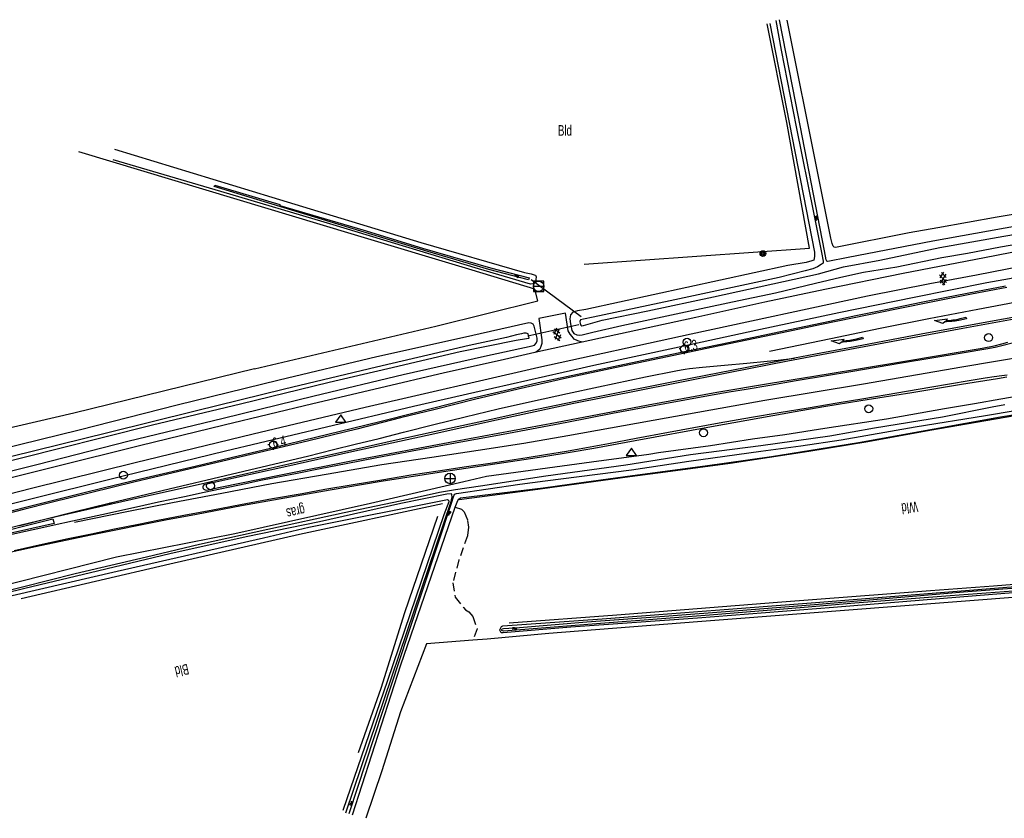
# Model space of a CAD drawing. Header units: metres. Extents: x 74699 to 149952, y 394498 to 789673.
# Tile 17 of 22: x 78201 to 78434, y 395357 to 395547. Entities that reach past the tile are written whole.
import ezdxf

# ---------------------------------------------------------------- set-up
doc = ezdxf.new("R2010")
doc.units = ezdxf.units.M
doc.linetypes.add('Houtwal', pattern=[3, 2, -1])
doc.layers.get('0').update_dxf_attribs({"linetype": 'CONTINUOUS'})
for name, color, linetype in [('4411', 7, 'CONTINUOUS'), ('4504', 7, 'CONTINUOUS'), ('4601', 172, 'CONTINUOUS'), ('B-AF-HAAG-GD', 74, 'CONTINUOUS'), ('B-AF-HOUT-GD', 74, 'Houtwal'), ('B-AF-RAST-GD', 47, 'Raster'), ('B-AS-HECT-GD', 9, 'CONTINUOUS'), ('B-BB-BORD-GD', 8, 'CONTINUOUS'), ('B-BP-BOOM-GD', 74, 'CONTINUOUS'), ('B-BW-WEGW-GD', 8, 'CONTINUOUS'), ('B-GL-RAIL-GD', 232, 'CONTINUOUS'), ('B-KL-GAS-GD', 8, 'CONTINUOUS'), ('B-MK-PIJL-GD', 121, 'CONTINUOUS'), ('B-MK-STRP-GD', 121, 'CONTINUOUS'), ('B-MK-VLAK-GD', 121, 'CONTINUOUS'), ('B-TE-OND-GD', 8, 'CONTINUOUS'), ('B-TR-SLOO-GD', 142, 'CONTINUOUS'), ('B-VH-FPAD-GD', 13, 'CONTINUOUS'), ('B-VH-HFDR-GD', 13, 'CONTINUOUS'), ('B-VH-OVRG-GD', 13, 'CONTINUOUS'), ('B-VR-MAIB-GD', 214, 'CONTINUOUS'), ('B-WT-HDUIK-GD', 134, 'CONTINUOUS'), ('L-AR-BLOCKS-GD', 8, 'CONTINUOUS'), ('L-AR-SYMB-GD', 8, 'CONTINUOUS')]:
    doc.layers.add(name, color=color, linetype=linetype)
doc.linetypes.add('Raster', pattern='A,4,-1,[1,dgnlstyle.shx,S=0.004,R=0,X=0,Y=0],-1', length=6)

# ---------------------------------------------------------------- blocks, each defined once
blk = doc.blocks.new('2401')
blk.add_circle((0.001, -0.001), 0.375)
blk = doc.blocks.new('2202')
for p, q in [((-0.35, 0.001), (-0.5, 0)), ((0, 0.35), (0, 0.5)), ((0.35, -0.001), (0.5, 0)), ((0, -0.35), (0, -0.5))]:
    blk.add_line(p, q)
blk.add_circle((0, 0), 0.35)
blk = doc.blocks.new('2301')
at = {"flags": 128}
blk.add_lwpolyline([(-0.502, -0.271), (0.498, -0.271), (-0.002, 0.429), (-0.502, -0.271)], dxfattribs=at)
blk = doc.blocks.new('2501')
at = {"flags": 128}
for points in [[(0.001, 0.499), (0.001, -0.001), (0.001, -0.501)], [(-0.499, -0.001), (0.001, -0.001), (0.501, -0.001)]]:
    blk.add_lwpolyline(points, dxfattribs=at)
blk.add_circle((0.001, -0.001), 0.5)
blk = doc.blocks.new('WATER', base_point=(74757.21488, 394499.617761))
at = {"layer": '4601'}
for points in [[(74756.71488, 394499.767761, 0), (74756.77738, 394499.830261, 0), (74756.90238, 394499.892761, 0), (74757.02738, 394499.892761, 0), (74757.15238, 394499.830261, 0), (74757.21488, 394499.767761, 0), (74757.27738, 394499.705261, 0), (74757.40238, 394499.642761, 0), (74757.52738, 394499.642761, 0), (74757.65238, 394499.705261, 0), (74757.71488, 394499.767761, 0)], [(74756.71488, 394499.467761, 0), (74756.77738, 394499.530261, 0), (74756.90238, 394499.592761, 0), (74757.02738, 394499.592761, 0), (74757.15238, 394499.530261, 0), (74757.21488, 394499.467761, 0), (74757.27738, 394499.405261, 0), (74757.40238, 394499.342761, 0), (74757.52738, 394499.342761, 0), (74757.65238, 394499.405261, 0), (74757.71488, 394499.467761, 0)]]:
    blk.add_polyline3d(points, dxfattribs=at)
blk = doc.blocks.new('GV6', base_point=(74757.21488, 394499.617761))
at = {"layer": '4411'}
for points in [[(74757.21488, 394499.586511, 0), (74757.37113, 394499.711511, 0)], [(74757.21488, 394499.649011, 0), (74757.37113, 394499.524011, 0)], [(74757.27738, 394499.524011, 0), (74757.52738, 394499.711511, 0)], [(74757.27738, 394499.711511, 0), (74757.52738, 394499.524011, 0)], [(74757.43363, 394499.711511, 0), (74757.58988, 394499.586511, 0)], [(74757.43363, 394499.524011, 0), (74757.58988, 394499.649011, 0)]]:
    blk.add_polyline3d(points, dxfattribs=at)
blk = doc.blocks.new('3302')
blk.add_line((-0.5, 0), (0.5, 0))
at = {"flags": 128}
blk.add_lwpolyline([(-0.5, -0.5), (0.5, -0.5), (0.5, 0.5), (-0.5, 0.5)], close=True, dxfattribs=at)
blk.add_circle((0, 0), 0.5)
blk = doc.blocks.new('2901')
for radius in [0.27, 0.18, 0.09]:
    blk.add_circle((0, 0), radius)
blk = doc.blocks.new('1226')
at = {"flags": 128}
blk.add_lwpolyline([(7.58, 0), (4.45, -0.12), (4.87, 0.22, 0.065796), (1.46, 0.04), (0.03, -0.2), (-0.03, 0.2), (1.81, 0.47, -0.042689), (5.16, 0.5), (5.65, 0.86)], format="xyb", close=True, dxfattribs=at)

msp = doc.modelspace()

# ---------------------------------------------------------------- linework, layer by layer
at = {"layer": 'B-AF-HAAG-GD'}
for points in [[(78334.612648, 395488.891325), (78388.096269, 395492.684416), (78382.709872, 395522.520638), (78378.092747, 395545.906521)], [(78266.972925, 395424.744061), (78300.95018, 395432.083256)], [(78200.937684, 395409.500546), (78236.20836, 395417.740516), (78266.972925, 395424.744061)]]:
    msp.add_lwpolyline(points, dxfattribs=at)
at = {"layer": 'B-AF-HOUT-GD'}
msp.add_lwpolyline([(78303.967644, 395431.202081), (78305.505093, 395430.682919), (78306.130196, 395430.051482), (78306.939702, 395428.015239), (78307.116281, 395426.457322), (78306.881587, 395424.385688), (78304.840128, 395418.656192), (78303.413715, 395413.245953), (78303.995978, 395409.842528), (78304.009016, 395409.795589), (78305.9186, 395407.408795), (78306.43716, 395406.79822), (78307.210531, 395406.357891), (78308.129187, 395405.204914), (78309.228893, 395402.294344), (78308.164205, 395399.582706)], dxfattribs=at)
at = {"layer": 'B-AF-RAST-GD'}
for points in [[(78256.333868, 395464.016072), (78299.345325, 395474.175683), (78323.605015, 395480.175141), (78322.876672, 395482.957928), (78307.994332, 395487.41164), (78279.243286, 395496.076293), (78244.854386, 395506.421424), (78214.617322, 395515.560678)], [(78256.333868, 395464.016072), (78213.460247, 395453.475735), (78176.881249, 395445.061422), (78145.287062, 395437.437243), (78138.938157, 395435.937843), (78123.240231, 395432.230514), (78095.773402, 395425.479805), (78064.87634, 395418.115143), (78062.025289, 395417.435563)], [(78451.214608, 395414.517767), (78446.3762, 395438.284001), (78443.273779, 395454.013667), (78416.646149, 395449.353329), (78401.952114, 395446.720294), (78387.973334, 395444.383419), (78369.24332, 395441.574178), (78353.94765, 395439.511112), (78345.457714, 395438.389055), (78322.394814, 395435.227028), (78304.951142, 395432.901702)], [(78299.763675, 395428.95662), (78291.963662, 395406.12059), (78286.304574, 395388.165063), (78280.942391, 395372.842944)], [(78316.831093, 395403.706602), (78342.336293, 395405.61097), (78380.476188, 395408.632926), (78416.839119, 395411.387405), (78431.783121, 395412.518404), (78456.44864, 395414.511806), (78486.333292, 395416.812173)], [(78446.443256, 395413.703046), (78446.659323, 395410.534314), (78416.928898, 395408.250339), (78361.541654, 395403.962902), (78326.249372, 395401.215873), (78311.598923, 395399.847201), (78308.164205, 395399.582706), (78297.185029, 395398.736692), (78290.964167, 395382.647536), (78286.537777, 395368.601701), (78282.748784, 395357.337541)]]:
    msp.add_lwpolyline(points, dxfattribs=at)
at = {"layer": 'B-GL-RAIL-GD'}
msp.add_lwpolyline([(78516.995787, 395498.643846), (78494.490187, 395495.315588), (78485.752072, 395493.93193), (78472.100448, 395491.77023), (78450.77167, 395488.110132), (78430.247184, 395484.429172), (78412.983071, 395480.986259), (78395.040582, 395477.351866), (78375.349443, 395473.112486), (78357.147302, 395469.205401), (78336.887683, 395464.804343), (78329.647954, 395463.18794), (78308.659669, 395458.428509), (78294.100116, 395455.10853), (78273.45344, 395450.210891), (78249.416377, 395444.45569), (78225.126739, 395438.532851), (78200.720872, 395432.490803), (78173.126529, 395425.491355), (78159.218903, 395421.763084), (78143.693756, 395417.808316)], dxfattribs=at)
at = {"layer": 'B-MK-STRP-GD'}
for points in [[(78378.623912, 395468.194231), (78393.169182, 395471.219189), (78404.86343, 395473.653551), (78416.44187, 395475.973268), (78428.060461, 395478.213852), (78439.80568, 395480.390287), (78451.550677, 395482.489937), (78463.246369, 395484.496403), (78474.99228, 395486.493282), (78486.690928, 395488.440109), (78498.485202, 395490.278422), (78522.006703, 395493.733275), (78545.502251, 395496.917009), (78560.070557, 395498.711589)], [(78559.39633, 395494.948523), (78549.767772, 395493.726587), (78532.71759, 395491.518018), (78526.218848, 395490.650471), (78518.840813, 395489.584606), (78509.294163, 395488.197277), (78499.731849, 395486.782722), (78487.025951, 395484.802181), (78476.582987, 395483.092078), (78464.992236, 395481.166793), (78454.504377, 395479.365384), (78442.939151, 395477.366194), (78429.321675, 395474.954476), (78414.616475, 395472.250463), (78398.900601, 395469.274895), (78389.521963, 395467.503237), (78384.523019, 395466.52876)], [(78617.949288, 395491.924829), (78579.265033, 395487.772227), (78556.627964, 395485.031294), (78541.797227, 395483.094347), (78518.173997, 395479.778305), (78494.668215, 395476.281363), (78473.647477, 395472.844677), (78447.755893, 395468.383455), (78424.265859, 395464.40991), (78400.929504, 395460.420242), (78377.492199, 395456.488721), (78354.051584, 395452.353496), (78330.695914, 395448.115922), (78320.263857, 395446.326571), (78309.416706, 395444.624992), (78298.396571, 395443.015698), (78286.531781, 395441.202604), (78273.311105, 395438.980483), (78260.473094, 395436.723984), (78248.603823, 395434.475266), (78236.845134, 395432.236067), (78226.445788, 395430.18958), (78213.61347, 395427.531667)], [(78434.993963, 395483.339063), (78426.578389, 395481.729778), (78418.207647, 395480.102038), (78408.751601, 395478.214692), (78398.304825, 395476.084069), (78390.992392, 395474.559135), (78381.583036, 395472.595888), (78373.24231, 395470.863808), (78364.847517, 395469.109243), (78354.407734, 395466.899223), (78341.910452, 395464.286402), (78330.430621, 395461.821254), (78318.964843, 395459.197218), (78308.561095, 395456.723177), (78299.263503, 395454.413702), (78290.961228, 395452.359953), (78280.624628, 395449.738485), (78269.237645, 395446.952946), (78258.857381, 395444.466253), (78248.466149, 395442.020072), (78237.044823, 395439.359853), (78227.686905, 395437.111889), (78217.34984, 395434.572518), (78208.077784, 395432.297574), (78201.825631, 395430.705327), (78192.530059, 395428.361578)], [(78244.337418, 395434.727387), (78254.236944, 395436.818862), (78257.445556, 395437.489155), (78261.06638, 395438.235317), (78266.429138, 395439.300026), (78271.903387, 395440.385215), (78278.116321, 395441.582), (78285.396733, 395442.974354), (78293.724061, 395444.53887), (78300.150654, 395445.720697), (78307.94116, 395447.143205), (78315.384964, 395448.486718), (78323.403167, 395450.003655), (78330.459233, 395451.368233), (78341.344568, 395453.468237), (78353.7702, 395455.83744), (78364.14867, 395457.715887), (78368.993664, 395458.565614), (78373.090685, 395459.231665), (78378.654571, 395460.188357), (78384.972393, 395461.244925), (78392.149725, 395462.448096), (78397.960943, 395463.414642), (78409.955661, 395465.430371), (78424.334914, 395467.842138), (78430.47483, 395468.877147), (78431.679364, 395469.079844), (78432.225228, 395469.189273), (78433.4293, 395469.470867), (78436.901962, 395470.343788)], [(78199.257646, 395420.93436), (78205.893332, 395422.387826), (78212.071851, 395423.739404), (78217.599884, 395424.889408), (78223.064716, 395426.01076), (78228.816546, 395427.17365), (78233.406972, 395428.082047), (78239.579057, 395429.268833), (78246.459654, 395430.595862), (78253.002143, 395431.804018), (78260.607773, 395433.218557), (78267.672115, 395434.47194), (78273.016148, 395435.46141), (78279.745761, 395436.584717), (78286.521288, 395437.701866), (78293.446238, 395438.833957), (78299.972497, 395439.843368), (78306.627342, 395440.826423), (78313.393061, 395441.763038), (78317.962547, 395442.468413), (78321.045409, 395442.974773), (78325.418981, 395443.678364), (78330.372314, 395444.520421), (78335.160516, 395445.388532), (78340.37055, 395446.333652), (78346.983092, 395447.579228), (78354.652552, 395449.021047), (78366.690191, 395451.203435), (78374.323263, 395452.541445), (78380.888832, 395453.629859), (78387.753546, 395454.780383), (78394.715354, 395455.946343), (78401.047287, 395457.026098), (78408.862951, 395458.329298), (78416.706661, 395459.677095), (78426.046923, 395461.246614), (78429.846677, 395461.869763), (78431.923105, 395462.192767), (78433.747828, 395462.448374), (78435.031875, 395462.615543)], [(78137.40931, 395409.602447), (78142.967211, 395411.098172), (78149.476942, 395412.791698), (78157.233498, 395414.790441), (78163.355525, 395416.341335), (78167.549568, 395417.348077), (78172.853475, 395418.63324), (78177.385444, 395419.73988), (78182.329434, 395420.927494), (78188.433736, 395422.398319), (78194.136104, 395423.722942), (78200.124862, 395425.081597), (78205.624528, 395426.279748), (78208.754962, 395426.983753), (78213.147946, 395427.972796), (78220.083008, 395429.478094), (78228.328872, 395431.304884), (78233.558186, 395432.435214), (78239.6668, 395433.750659), (78244.337418, 395434.727387)], [(78222.333319, 395431.903904), (78212.334789, 395429.629519), (78206.890418, 395428.309141), (78200.589578, 395426.809129), (78191.275967, 395424.428604), (78184.631786, 395422.734992), (78176.842536, 395420.74218), (78170.412203, 395419.103314), (78164.173723, 395417.464744), (78155.916357, 395415.266201), (78146.587554, 395412.865774), (78141.99869, 395411.682101), (78138.351533, 395410.780556), (78135.445208, 395410.062574)], [(78200.589578, 395426.809129), (78213.430979, 395430.065734), (78221.782919, 395432.13394)]]:
    msp.add_lwpolyline(points, dxfattribs=at)
at = {"layer": 'B-MK-VLAK-GD'}
for points in [[(78384.523019, 395466.52876), (78369.597813, 395463.648015), (78357.013419, 395461.185032), (78337.160217, 395457.248206), (78321.473806, 395453.947427), (78312.532151, 395451.964792), (78304.449218, 395450.256833), (78298.262909, 395448.889841), (78289.925166, 395447.092521), (78277.699568, 395444.355566), (78266.235295, 395441.804234), (78262.0097, 395440.824827), (78253.740619, 395438.9695), (78242.984103, 395436.530195), (78229.715775, 395433.586048), (78222.333319, 395431.903904), (78221.782919, 395432.13394), (78236.050281, 395435.547558), (78249.401307, 395438.716055), (78263.807343, 395442.098305), (78268.936655, 395443.333583), (78275.107743, 395444.846171), (78280.246442, 395446.130188), (78285.932745, 395447.499033), (78291.694352, 395449.004866), (78298.879358, 395450.808389), (78306.379578, 395452.64379), (78314.163247, 395454.537116), (78322.35636, 395456.357303), (78330.61364, 395458.158823), (78337.970242, 395459.735153), (78349.206059, 395462.135441), (78356.332584, 395463.552833), (78357.651279, 395463.813352), (78358.619876, 395463.98092), (78359.608277, 395464.126438), (78362.708142, 395464.400015), (78367.949273, 395464.888528), (78373.240473, 395465.361821), (78378.092349, 395465.834873), (78380.658558, 395466.0746)], [(78208.457003, 395428.419852), (78208.731535, 395427.301561), (78198.153058, 395424.950615), (78188.963728, 395422.851971), (78182.063057, 395421.24522), (78176.166702, 395419.831387), (78170.760897, 395418.5099), (78166.656579, 395417.470403), (78166.595996, 395417.692197), (78175.664766, 395420.061132), (78185.420364, 395422.572697), (78193.757712, 395424.687836), (78201.176811, 395426.573711)]]:
    msp.add_lwpolyline(points, close=True, dxfattribs=at)
at = {"layer": 'B-TR-SLOO-GD'}
for points in [[(78378.659736, 395546.023122), (78389.257069, 395491.723663), (78389.301028, 395490.698836), (78389.123331, 395489.799551), (78388.687472, 395489.654265), (78387.335937, 395489.282108), (78382.971014, 395488.523266), (78335.02094, 395478.114433), (78333.055105, 395477.779157), (78331.948693, 395477.441645), (78331.341844, 395476.832933), (78331.23232, 395475.86771), (78331.373136, 395474.673382), (78331.703942, 395473.156817), (78332.16476, 395472.407661), (78332.888212, 395472.095854), (78333.592291, 395472.00831), (78334.107127, 395472.115598), (78336.681675, 395472.733251)], [(78380.079072, 395546.682499), (78381.40751, 395539.697579), (78384.961437, 395521.448872), (78389.097999, 395500.712416), (78390.943881, 395491.615257), (78391.359251, 395489.567838), (78391.316782, 395489.126391), (78390.900295, 395488.779566), (78390.021871, 395488.25132), (78388.88007, 395487.786777), (78387.095283, 395487.254805), (78380.912792, 395485.737867), (78355.017926, 395480.181969), (78336.748357, 395476.281217), (78334.467362, 395475.812203), (78333.744656, 395475.634507), (78333.569195, 395475.279114), (78333.647798, 395474.768377), (78333.815809, 395474.404789), (78334.064286, 395474.220387), (78334.470342, 395474.302716)], [(78437.660511, 395497.954211), (78417.427715, 395494.318328), (78397.308167, 395490.419812), (78392.458211, 395489.542506), (78392.255183, 395489.609561), (78392.097603, 395489.934779), (78391.686704, 395492.056332), (78384.900342, 395527.10349), (78380.980592, 395546.903408)], [(78438.854467, 395501.085318), (78432.686504, 395500.026218), (78418.553497, 395497.515), (78411.738451, 395496.344141), (78394.296642, 395492.847211), (78393.994148, 395492.932148), (78393.75424, 395493.176527), (78393.484529, 395493.802375), (78393.18576, 395495.04923), (78388.3969, 395518.762938), (78384.378802, 395538.856781), (78382.785868, 395546.769671)], [(78223.081927, 395516.177959), (78260.46745, 395504.758454), (78295.783575, 395494.01658), (78320.416312, 395486.921764), (78322.049479, 395486.576802), (78322.769578, 395486.321992), (78323.021035, 395486.25978), (78323.200594, 395485.835842), (78323.139872, 395485.249854), (78322.934981, 395484.537951), (78322.443615, 395484.225027), (78321.855019, 395484.133384), (78309.537719, 395487.788267), (78274.998318, 395498.231373), (78248.304378, 395506.132341), (78222.754474, 395513.671211)], [(78334.470342, 395474.302716), (78338.901203, 395475.545473), (78349.718328, 395477.796666), (78365.284826, 395481.125585), (78390.271466, 395486.595429), (78396.154444, 395488.239027), (78404.798235, 395489.839784), (78419.06796, 395492.797292), (78434.250381, 395495.514146), (78474.962216, 395502.485282)], [(78336.681675, 395472.733251), (78343.52466, 395474.29601), (78358.641516, 395477.553032), (78371.345128, 395480.253867), (78380.060445, 395482.100121), (78389.506664, 395484.381861), (78395.569946, 395485.783688), (78400.898974, 395486.950821), (78408.855822, 395488.271809), (78419.538092, 395490.42689), (78425.629686, 395491.474069), (78433.480736, 395493.018574), (78443.568449, 395494.757912)], [(78186.865027, 395436.872489), (78204.922627, 395441.417343), (78226.246189, 395446.870796), (78248.919051, 395452.303759), (78270.514186, 395457.63614), (78291.650738, 395462.702534), (78310.933958, 395467.022008), (78322.267409, 395469.459466), (78322.827693, 395469.643868), (78323.192026, 395470.140821), (78323.479991, 395470.672048), (78323.409955, 395471.306092), (78323.035191, 395472.895301), (78322.695072, 395474.133588), (78322.465222, 395474.638737), (78322.03048, 395474.842883), (78321.487706, 395474.950544), (78305.715944, 395471.368677), (78285.334881, 395466.888271), (78262.220572, 395461.371116), (78237.980481, 395455.416612), (78214.695554, 395449.431188), (78196.04228, 395444.887451)], [(78188.104059, 395439.654536), (78209.444012, 395445.055462), (78232.102345, 395450.741745), (78253.038477, 395455.759338), (78274.015959, 395460.842124), (78287.99213, 395464.077539), (78305.128466, 395468.126184), (78318.432223, 395470.823667), (78320.930402, 395471.239037), (78321.456413, 395471.34409), (78321.517881, 395471.424929), (78321.504097, 395471.617527), (78321.326773, 395472.300372), (78321.09059, 395472.427032), (78320.856641, 395472.458697), (78320.257987, 395472.473971), (78319.754328, 395472.371525), (78318.553667, 395472.137577), (78316.172461, 395471.473358), (78307.302545, 395469.531737), (78285.311784, 395464.455656), (78263.430174, 395459.178782), (78242.219116, 395454.01702), (78221.505384, 395448.869041), (78198.713313, 395443.20511)], [(78303.278905, 395432.612168), (78303.535532, 395433.388597), (78303.820516, 395434.25063), (78304.266806, 395434.457011), (78319.321449, 395436.63109), (78325.334068, 395437.477104), (78345.86377, 395440.079591), (78359.470393, 395442.110992), (78376.555692, 395444.52051), (78386.030223, 395445.724896), (78395.58969, 395447.196386), (78413.215901, 395450.248889), (78429.892536, 395452.947489), (78436.905395, 395454.172737), (78442.254539, 395455.051906), (78447.065752, 395455.565623), (78457.102056, 395456.786401), (78469.480451, 395458.2564), (78476.478036, 395459.082297), (78485.708933, 395460.693485), (78485.891472, 395460.651762), (78486.097971, 395458.537734)], [(78437.643995, 395457.509201), (78433.53736, 395456.847496), (78427.259128, 395455.74928), (78420.159097, 395454.518072), (78406.370308, 395452.075399), (78391.787659, 395449.890516), (78382.26768, 395448.401517), (78374.535095, 395447.336457), (78364.636998, 395445.769227), (78352.216508, 395444.068632), (78349.922102, 395443.693123), (78336.339321, 395441.904984), (78311.397757, 395438.437856), (78306.066121, 395437.193982), (78283.836569, 395432.095177), (78251.691412, 395424.867741), (78223.590057, 395419.321901), (78194.715704, 395412.075094)], [(78304.585247, 395432.795663), (78304.855902, 395433.118029), (78305.249245, 395433.396321), (78324.835997, 395435.745216), (78334.544103, 395437.150396), (78346.042957, 395438.723586), (78363.309305, 395440.969563), (78379.079204, 395443.246833), (78399.743761, 395446.528441), (78409.432869, 395448.267779), (78433.454286, 395452.607743), (78439.89047, 395453.656412), (78443.876158, 395454.310945), (78447.655093, 395454.449526), (78461.271774, 395455.850235), (78472.446155, 395457.012153), (78478.597354, 395457.82911), (78484.543662, 395458.742923), (78484.577674, 395458.25746)], [(78194.894891, 395410.725421), (78213.725861, 395415.426365), (78230.647992, 395419.43664), (78243.282314, 395422.437734), (78259.494032, 395425.936899), (78277.649607, 395429.935253), (78292.834635, 395433.089829), (78300.290059, 395434.790424), (78304.024662, 395435.41143), (78309.951972, 395436.280168), (78325.488295, 395438.619278), (78344.520058, 395441.278762), (78359.881293, 395443.655498), (78376.540046, 395445.841498), (78392.89705, 395448.14261), (78403.580811, 395449.993706), (78419.679653, 395452.639035), (78431.474294, 395455.008692), (78434.467192, 395455.549232)], [(78303.019032, 395432.575665), (78303.194668, 395433.335698), (78303.266566, 395433.647878), (78303.194668, 395434.092677), (78303.082909, 395434.366859), (78302.003692, 395434.302784), (78291.088592, 395432.036317), (78271.748375, 395427.749253), (78254.310291, 395424.175582), (78236.205007, 395420.081861), (78217.398997, 395415.622688), (78201.775502, 395411.921612), (78187.53558, 395408.398605), (78168.901677, 395403.521455), (78155.935805, 395399.863965), (78138.607244, 395394.337497), (78126.276161, 395390.739611), (78111.301611, 395386.07294), (78111.304964, 395385.77827), (78111.426409, 395385.415427), (78112.804577, 395384.096607)], [(78113.612199, 395384.349123), (78113.489474, 395384.458772), (78113.452221, 395384.712464), (78113.802026, 395384.930766), (78127.189602, 395389.465562), (78142.731141, 395394.040219), (78171.505283, 395402.822218), (78193.256135, 395408.995024), (78223.707776, 395415.965042), (78258.474048, 395423.878676), (78269.206982, 395426.409639), (78302.190324, 395432.974324), (78302.411211, 395432.843889), (78302.437314, 395432.493954)], [(78302.437314, 395432.493954), (78301.300358, 395429.385773), (78287.927683, 395390.044845), (78277.288999, 395359.168521)], [(78278.022136, 395358.636922), (78285.461913, 395380.653015), (78303.019032, 395432.575665)], [(78278.810035, 395358.484558), (78292.836125, 395401.017315), (78303.278905, 395432.612168)], [(78279.606129, 395358.182437), (78291.081886, 395393.787271), (78303.967644, 395431.202081), (78304.585247, 395432.795663)], [(78447.213273, 395411.70778), (78427.706163, 395410.123787), (78393.838804, 395407.405815), (78361.538302, 395404.848403), (78331.460308, 395402.700401), (78315.37972, 395401.328377), (78314.921509, 395401.380531), (78314.578037, 395401.969499), (78314.620506, 395402.255974), (78314.803417, 395402.587525), (78314.959507, 395402.835257), (78315.269451, 395403.001404), (78338.875498, 395404.700509), (78390.57992, 395408.660493), (78446.823608, 395413.163251)], [(78449.279319, 395412.205852), (78421.508025, 395410.139061), (78398.860495, 395408.371038), (78386.872883, 395407.376385), (78364.392992, 395405.539445), (78339.502837, 395403.637684), (78319.519262, 395402.106962), (78315.457206, 395401.773549), (78315.074991, 395401.927031), (78315.019112, 395402.165822), (78315.140184, 395402.318559), (78315.47993, 395402.407221), (78319.23912, 395402.65756), (78335.242968, 395403.97296), (78353.685762, 395405.339397), (78371.26727, 395406.685344), (78389.29246, 395408.071525), (78413.488965, 395410.154334), (78424.646582, 395411.074481), (78444.480028, 395412.589929)]]:
    msp.add_lwpolyline(points, dxfattribs=at)
msp.add_lwpolyline([(78321.393828, 395485.173113), (78311.933826, 395487.622864), (78297.519933, 395491.852186), (78279.739867, 395497.272856), (78266.984101, 395501.166902), (78246.774028, 395507.34008), (78246.921177, 395507.657848), (78262.358035, 395503.00794), (78262.339036, 395502.816088), (78282.014157, 395497.047103), (78296.213101, 395492.700062), (78312.393154, 395487.980864), (78321.564819, 395485.664851)], close=True, dxfattribs=at)
at = {"layer": 'B-VH-FPAD-GD'}
for points in [[(78444.659925, 395493.279538), (78429.656472, 395490.395284), (78410.357151, 395486.671879), (78391.760898, 395482.863286), (78377.490186, 395479.814157), (78361.103798, 395476.218327), (78340.302079, 395471.726825), (78334.129488, 395470.383704), (78322.925025, 395467.893263), (78314.634406, 395466.023775), (78301.457158, 395463.055885), (78285.969289, 395459.467159), (78270.200141, 395455.701568), (78249.129461, 395450.64086), (78229.028285, 395445.781086), (78208.995483, 395440.77935), (78184.595974, 395434.674032)], [(78180.796429, 395429.939025), (78203.344179, 395435.680493), (78228.015421, 395441.819843), (78256.043192, 395448.613547), (78282.567999, 395454.960829), (78323.803237, 395464.412701), (78359.978827, 395472.358662), (78401.868348, 395481.324067), (78416.653727, 395484.273197), (78427.728052, 395486.374759), (78438.710422, 395488.47605)]]:
    msp.add_lwpolyline(points, dxfattribs=at)
at = {"layer": 'B-VH-HFDR-GD'}
for points in [[(78434.6583, 395483.644254), (78427.581738, 395482.316933), (78420.653816, 395480.982161), (78414.635237, 395479.781128), (78407.022606, 395478.225074), (78399.084013, 395476.582593), (78392.904874, 395475.25639), (78383.418422, 395473.277516), (78374.897193, 395471.477456), (78367.011871, 395469.825662), (78358.452644, 395468.033052), (78341.581177, 395464.519358), (78330.407168, 395462.132937), (78323.676686, 395460.669271), (78316.709648, 395459.042437), (78307.858359, 395456.970058), (78302.632149, 395455.643854), (78294.219326, 395453.524537), (78286.3761, 395451.554976), (78279.583033, 395449.84991), (78267.908345, 395447.003043), (78260.127704, 395445.110968), (78250.786539, 395442.904479), (78242.222841, 395440.875313), (78230.59919, 395438.13797), (78221.064682, 395435.839466), (78215.284664, 395434.417518), (78202.606242, 395431.254006), (78189.545374, 395427.970163)], [(78438.464375, 395476.150748), (78424.54003, 395473.623564), (78411.271818, 395471.148398), (78398.914528, 395468.866335), (78382.962013, 395465.828362), (78369.236849, 395463.1466), (78355.712166, 395460.475867), (78332.142825, 395455.797112), (78313.819793, 395451.871453), (78297.290082, 395448.237877), (78279.406862, 395444.301437), (78264.000414, 395440.857966), (78251.379242, 395438.041414), (78244.330941, 395436.499149), (78244.107755, 395436.258595), (78244.067111, 395436.069901), (78244.068402, 395435.84514), (78244.146209, 395435.641649), (78244.311457, 395435.474216), (78244.591038, 395435.338001), (78244.915953, 395435.226642), (78248.16248, 395435.918339), (78262.617961, 395438.889842), (78279.657826, 395442.231372), (78303.986164, 395446.838474), (78327.782094, 395451.287798), (78349.798168, 395455.515881), (78366.077112, 395458.459136), (78378.81952, 395460.596598), (78389.156553, 395462.307567), (78398.76013, 395463.882601), (78411.666983, 395465.990669), (78423.91358, 395468.035812), (78429.106634, 395468.958591), (78431.932673, 395469.504043), (78433.790179, 395469.932743), (78435.212278, 395470.332179)], [(78434.930246, 395462.049491), (78432.740893, 395461.644179), (78424.235683, 395460.275135), (78412.368025, 395458.331651), (78400.315594, 395456.395618), (78391.514223, 395455.002732), (78384.738665, 395453.815854), (78364.877652, 395450.236968), (78346.689667, 395446.949027), (78336.873527, 395445.154554), (78331.30012, 395444.165862), (78325.020026, 395443.144015), (78315.516065, 395441.676251), (78301.207598, 395439.613558), (78286.428626, 395437.268115), (78274.261828, 395435.200951), (78262.204926, 395433.105848), (78253.27466, 395431.517757), (78242.573391, 395429.487473), (78235.193218, 395428.134821), (78217.883285, 395424.656517), (78204.335894, 395421.760849), (78184.433903, 395417.394436)]]:
    msp.add_lwpolyline(points, dxfattribs=at)
at = {"layer": 'B-VH-OVRG-GD'}
msp.add_lwpolyline([(78334.129488, 395470.383704), (78333.062836, 395470.649748), (78332.264544, 395471.100721), (78331.714679, 395471.668708), (78331.241041, 395472.239996), (78330.80459, 395473.023652), (78330.172939, 395477.232009), (78323.845388, 395475.985663), (78324.583434, 395470.894299), (78324.582088, 395470.045122), (78324.335603, 395469.309052), (78324.05357, 395468.728998), (78323.635797, 395468.307375), (78322.925025, 395467.893263)], dxfattribs=at)
at = {"layer": 'B-WT-HDUIK-GD'}
for points in [[(78322.026383, 395485.272206), (78333.906706, 395476.469717)], [(78321.190055, 395471.899159), (78333.306934, 395474.587701)]]:
    msp.add_lwpolyline(points, dxfattribs=at)

# ---------------------------------------------------------------- block references
at = {"layer": 'B-AS-HECT-GD', "xscale": 2.5, "yscale": 2.5, "zscale": 2.5}
for p in [(78358.37255, 395468.738995), (78260.753553, 395446.018077)]:
    msp.add_blockref('2202', p, dxfattribs=at)
at = {"layer": 'B-BB-BORD-GD', "xscale": 2.5, "yscale": 2.5, "zscale": 2.5}
for p in [(78359.020499, 395470.35291), (78430.631634, 395471.454359), (78402.170043, 395454.545266), (78362.942698, 395448.849951), (78225.20199, 395438.798092), (78245.89188, 395436.255581)]:
    msp.add_blockref('2401', p, dxfattribs=at)
at = {"layer": 'B-BP-BOOM-GD', "xscale": 2.5, "yscale": 2.5, "zscale": 2.5}
msp.add_blockref('2901', (78377.04892, 395491.395838), dxfattribs=at)
at = {"layer": 'B-BW-WEGW-GD', "xscale": 2.5, "yscale": 2.5, "zscale": 2.5}
for p in [(78276.797972, 395452.063991), (78345.810935, 395444.157478)]:
    msp.add_blockref('2301', p, dxfattribs=at)
at = {"layer": 'B-KL-GAS-GD', "xscale": 2.5, "yscale": 2.5, "zscale": 2.5}
msp.add_blockref('3302', (78323.784347, 395483.614079), dxfattribs=at)
at = {"layer": 'B-MK-PIJL-GD'}
for p, rotation in [((78425.306331, 395476.11805), 184.573927), ((78400.769706, 395471.355639), 185.279458)]:
    msp.add_blockref('1226', p, dxfattribs=dict(at, rotation=rotation))
at = {"layer": 'B-VR-MAIB-GD', "xscale": 2.5, "yscale": 2.5, "zscale": 2.5}
msp.add_blockref('2501', (78302.752103, 395438.005722), dxfattribs=at)
at = {"layer": 'L-AR-BLOCKS-GD', "yscale": 0.8}
for p, rotation in [((78389.711182, 395499.822072), 285.887168), ((78318.571176, 395486.03291), 345.973113), ((78302.585955, 395429.744146), 65.556046), ((78318.074967, 395402.450062), 4.360269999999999), ((78279.305871, 395360.870979), 71.565049)]:
    msp.add_blockref('WATER', p, dxfattribs=dict(at, rotation=rotation))
at = {"layer": 'L-AR-SYMB-GD', "xscale": 8, "yscale": 8, "zscale": 8}
for p, rotation in [((78419.697906, 395486.922137), 274.918854), ((78327.761467, 395473.605714), 285.895542)]:
    msp.add_blockref('GV6', p, dxfattribs=dict(at, rotation=rotation))

# ---------------------------------------------------------------- texts
at = {"layer": '4504', "width": 0.68}
for s, rotation, p in [('6.3', 11.421484, (78358.610224, 395467.970095)), ('6.4', 12.933915, (78260.914113, 395445.145986))]:
    msp.add_text(s, height=2.5, rotation=rotation, dxfattribs=at).set_placement(p)
at = {"layer": 'B-TE-OND-GD', "width": 0.68}
msp.add_text('Bld', height=2.5, dxfattribs=at).set_placement((78328.397002, 395519.377983))
for s, rotation, p in [('gras', 192.141244, (78268.021222, 395431.727491)), ('Wld', 187.431401, (78413.68119, 395432.566426)), ('Bld', 192.804246, (78240.396331, 395394.030905))]:
    msp.add_text(s, height=2.5, rotation=rotation, dxfattribs=at).set_placement(p)

doc.saveas('drawing.dxf')
